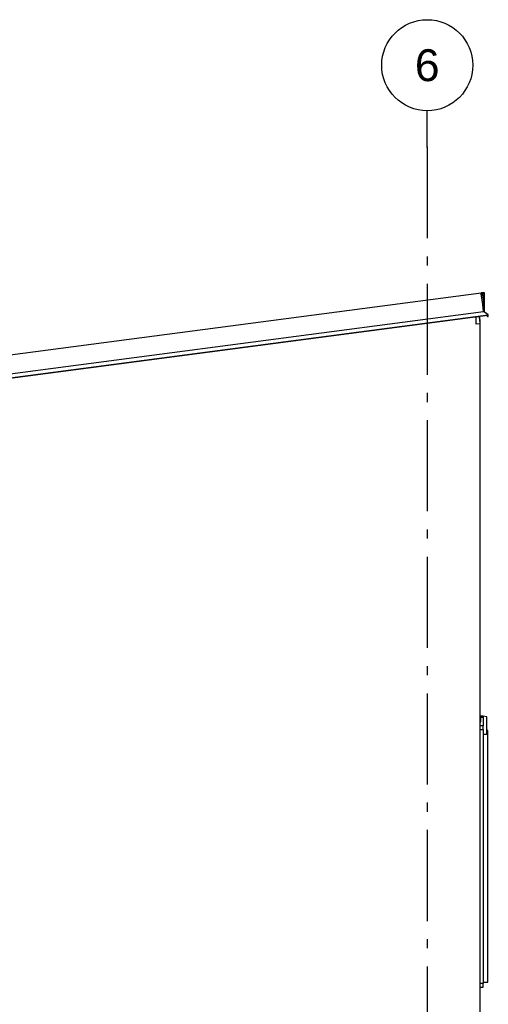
# Model space of a CAD drawing. Header units: millimetres. Extents: x -82116 to -59247, y -2070 to 13065.
# Tile 73 of 73: x -63716 to -61143, y 7658 to 13065. Entities that reach past the tile are written whole.
import ezdxf
from ezdxf.enums import TextEntityAlignment as Align

# ---------------------------------------------------------------- set-up
doc = ezdxf.new("R2010")
doc.units = ezdxf.units.MM
doc.header["$LTSCALE"] = 0.5
doc.header["$MEASUREMENT"] = 0
doc.linetypes.add('Akselinje', pattern=[1500, 1000, -200, 100, -200])
doc.linetypes.add('PLINE', pattern=[0])
for name, color, linetype in [('235- Utvendig kledning og overflate(Nye konstruksjoner)', 7, 'Continuous'), ('244- Vinduer_ dører_ foldevegger(Nye konstruksjoner)', 7, 'Continuous'), ('265- Gesimser_ takrenner og nedløp(Nye konstruksjoner)', 7, 'Continuous'), ('82-- Modullinjer', 7, 'Continuous')]:
    doc.layers.add(name, color=color, linetype=linetype)
doc.styles.add('GENERATED_STYLE_1', font='arial.ttf')

# ---------------------------------------------------------------- blocks, each defined once
blk = doc.blocks.new('Standard grid marker[2]', base_point=(-61478.2, 12565.5))
at = {"layer": '82-- Modullinjer', "linetype": 'Akselinje'}
for q in [(-61478.2, 12565.5), (-61478.2, 1550)]:
    blk.add_line((-61478.2, 12365.5), q, dxfattribs=at)
at = {"layer": '82-- Modullinjer', "linetype": 'PLINE'}
blk.add_circle((-61478.2, 12815.5), 250, dxfattribs=at)
at = {"layer": '82-- Modullinjer', "linetype": 'Akselinje'}
blk.add_point((-61478.2, 12365.5), dxfattribs=at)
blk.add_point((-61478.2, 12365.5), dxfattribs=at)
at = {"layer": '82-- Modullinjer', "style": 'GENERATED_STYLE_1'}
for tag, p in [('AC_MarkerText_1_0', (-61478.2, 12903)), ('AC_MarkerText_1_1', (-61478.2, 1187.5))]:
    blk.add_attdef(tag, text='', height=175, rotation=360, dxfattribs=at).set_placement(p, align=Align.TOP_CENTER)

msp = doc.modelspace()

# ---------------------------------------------------------------- linework, layer by layer
at = {"layer": '235- Utvendig kledning og overflate(Nye konstruksjoner)', "linetype": 'PLINE'}
for p, q in [((-61209.2, 11393.4), (-61209.2, 11431.7)), ((-61190.2, 11419.2), (-61190.2, 11395.9)), ((-61190.2, 11395.9), (-61190.2, 6902.6))]:
    msp.add_line(p, q, dxfattribs=at)
at = {"layer": '244- Vinduer_ dører_ foldevegger(Nye konstruksjoner)', "linetype": 'PLINE'}
for p, q in [((-61171.2, 9241), (-61190.2, 9241)), ((-61190.2, 9210), (-61184.2, 9210)), ((-61184.2, 9210), (-61184.2, 9235)), ((-61184.2, 9235), (-61171.2, 9235)), ((-61151.2, 9237.5), (-61171.2, 9241)), ((-61171.2, 9241), (-61171.2, 9235)), ((-61171.2, 9235), (-61171.2, 9187)), ((-61151.2, 9141), (-61151.2, 9237.5)), ((-61171.2, 9187), (-61190.2, 9187)), ((-61190.2, 9167), (-61171.2, 9167)), ((-61171.2, 9167), (-61171.2, 9187)), ((-61171.2, 9167), (-61171.2, 7773)), ((-61171.2, 9141), (-61151.2, 9141)), ((-61151.2, 9164), (-61149.2, 9164)), ((-61146.2, 9161), (-61151.2, 9161)), ((-61151.2, 9141), (-61146.2, 9141)), ((-61149.2, 9164), (-61149.2, 9141)), ((-61146.2, 9141), (-61146.2, 9161)), ((-61146.2, 7779), (-61146.2, 9141)), ((-61171.2, 7773), (-61190.2, 7773)), ((-61190.2, 7753), (-61171.2, 7753)), ((-61171.2, 7779), (-61146.2, 7779)), ((-61171.2, 7753), (-61171.2, 7773))]:
    msp.add_line(p, q, dxfattribs=at)
at = {"layer": '265- Gesimser_ takrenner og nedløp(Nye konstruksjoner)', "linetype": 'PLINE'}
for p, q in [((-75568.2, 9671.5), (-61182.1, 11565.5)), ((-61188.9, 11564.6), (-61189, 11564.5)), ((-61188.5, 11564.6), (-61188.9, 11564.6)), ((-61181.9, 11564.6), (-61182.1, 11565.5)), ((-61181.7, 11562.6), (-61181.9, 11564.6)), ((-61164.2, 11564.6), (-61181.9, 11564.6)), ((-61181.3, 11559.4), (-61181.7, 11562.6)), ((-61181.7, 11562.6), (-61166.2, 11562.6)), ((-61173.6, 11500.9), (-61181.3, 11559.4)), ((-61170.7, 11554.7), (-61181.3, 11559.4)), ((-61172.6, 11553.3), (-61181, 11557.1)), ((-61175.9, 11518.8), (-61168.2, 11519.8)), ((-61168.2, 11519.8), (-61172.6, 11553.3)), ((-61166.2, 11519.9), (-61170.7, 11554.7)), ((-61168.2, 11501.7), (-61168.2, 11519.8)), ((-61166.2, 11562.6), (-61166.2, 11519.9)), ((-61166.2, 11519.9), (-61166.2, 11460.4)), ((-61164.2, 11460.4), (-61164.2, 11564.6)), ((-61173.6, 11500.9), (-61168.2, 11501.7)), ((-61168.5, 11462.1), (-61173.6, 11500.9)), ((-61168.2, 11501.7), (-61168.2, 11461.9)), ((-75568.2, 9566.4), (-61168.5, 11462.1)), ((-75568.2, 9545.6), (-61144.4, 11444.5)), ((-61145.7, 11440), (-75568.2, 9541.3)), ((-61190.2, 11419.2), (-61192.1, 11433.9)), ((-61190.2, 11419.2), (-61190.2, 11434.2)), ((-61187.1, 11396.3), (-61190.2, 11419.2)), ((-61168.2, 11461.9), (-61168.5, 11462.1)), ((-61158.9, 11455.1), (-61168.2, 11461.9)), ((-61158.9, 11455.1), (-61164.2, 11460.4)), ((-61144.4, 11444.5), (-61158.9, 11455.1)), ((-61150.3, 11439.4), (-61147.1, 11436.2)), ((-61145.7, 11437.6), (-61147.8, 11439.7)), ((-61147.1, 11436.2), (-61145.3, 11435.5)), ((-61146.5, 11439.9), (-61144.9, 11438.3)), ((-61145.7, 11440), (-61144.5, 11440.7)), ((-61144.9, 11438.3), (-61145.7, 11437.6)), ((-61145.3, 11435.5), (-61143.5, 11436.2)), ((-61144.5, 11440.7), (-61144, 11441)), ((-61143.5, 11439.7), (-61144.5, 11440.7)), ((-61143.4, 11442.8), (-61144.4, 11444.5)), ((-61144, 11441), (-61143.4, 11442.8)), ((-61142.8, 11438), (-61143.5, 11439.7)), ((-61143.5, 11436.2), (-61142.8, 11438)), ((-61190.2, 11395.9), (-61209.2, 11393.4)), ((-61187.1, 11396.3), (-61190.2, 11395.9))]:
    msp.add_line(p, q, dxfattribs=at)

# ---------------------------------------------------------------- block references
at = {"layer": '82-- Modullinjer', "linetype": 'PLINE'}
ref = msp.add_blockref('Standard grid marker[2]', (-61478.2, 12565.5), dxfattribs=at)
ref.add_attrib('AC_MarkerText_1', '6', dxfattribs={"color": 7, "height": 175, "rotation": 360, "style": 'GENERATED_STYLE_1'}).set_placement((-61478.2, 12903), align=Align.TOP_CENTER)

doc.saveas('drawing.dxf')
